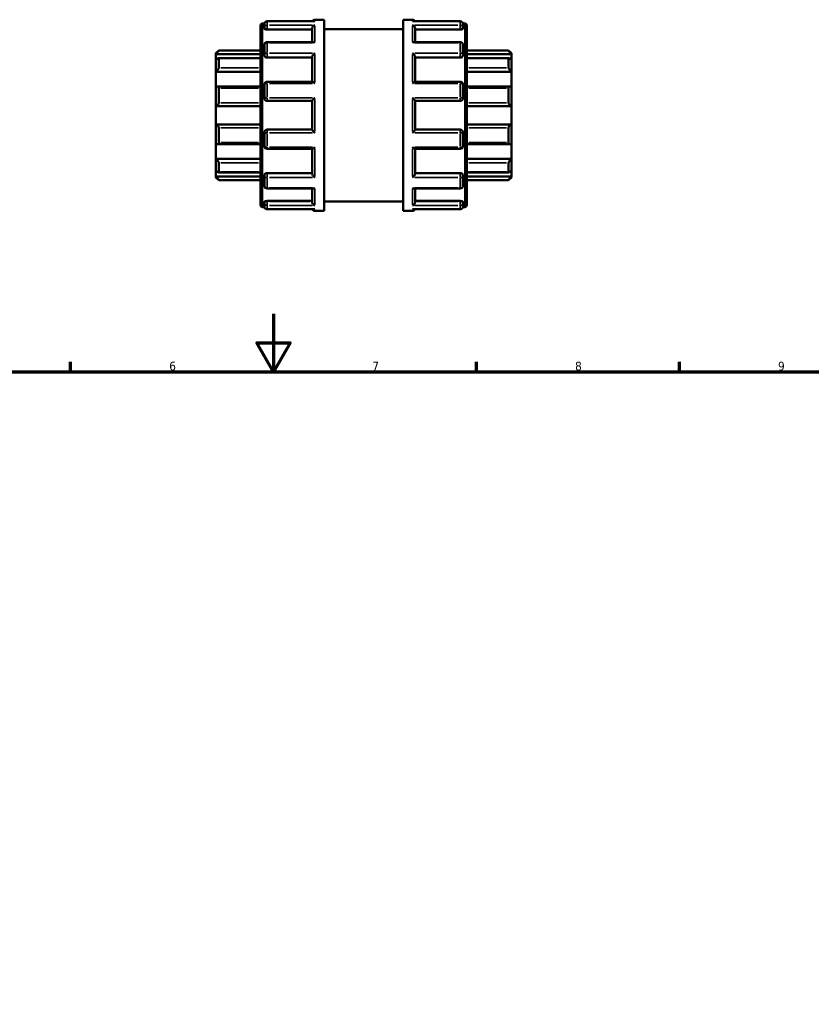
# Model space of a CAD drawing. Header units: millimetres. Extents: x 0 to 905, y -402 to 695.
# Tile 6 of 9: x 333 to 606, y 356 to 695. Entities that reach past the tile are written whole.
import ezdxf

# ---------------------------------------------------------------- set-up
doc = ezdxf.new("R2010")
doc.units = ezdxf.units.MM
for name, color, linetype, lineweight in [('Border (ANSI)', 7, 'Continuous', 70), ('Visible (ANSI)', 7, 'Continuous', 50), ('Visible Narrow (ANSI)', 7, 'Continuous', 35)]:
    doc.layers.add(name, color=color, linetype=linetype, lineweight=lineweight)
doc.styles.add('Note Text (ANSI)', font='tahoma.ttf')

# ---------------------------------------------------------------- blocks, each defined once
blk = doc.blocks.new('Borders Default Border')
at = {"layer": 'Border (ANSI)'}
for p, q in [((350.42, 574), (350.42, 577.45)), ((490.58, 574), (490.58, 577.45)), ((560.67, 574), (560.67, 577.45))]:
    blk.add_line(p, q, dxfattribs=at)
at = {"layer": 'Border (ANSI)', "flags": 128}
for points in [[(420.5, 594), (420.5, 574), (414.73, 584), (426.27, 584), (420.5, 574)], [(20, 20), (20, 574), (821, 574), (821, 20), (20, 20)]]:
    blk.add_lwpolyline(points, dxfattribs=at)
at = {"layer": 'Border (ANSI)', "char_height": 3.05, "attachment_point": 7, "style": 'Note Text (ANSI)'}
for s, insert in [('6', (384.49, 574.34)), ('7', (454.6, 574.4)), ('8', (524.63, 574.33)), ('9', (594.7, 574.34))]:
    blk.add_mtext(s, dxfattribs=dict(at, insert=insert))

msp = doc.modelspace()

# ---------------------------------------------------------------- linework, layer by layer
at = {"layer": 'Visible (ANSI)'}
for p, q in [((416.023, 631.442), (416.023, 693.522)), ((416.663, 694.162), (417.362, 694.162)), ((417.343, 692.709), (417.343, 693.973)), ((434.629, 694.933), (418.303, 694.933)), ((434.803, 695.482), (438.023, 695.482)), ((438.023, 629.482), (438.023, 695.482)), ((465.223, 629.482), (465.223, 695.482)), ((465.223, 695.482), (468.443, 695.482)), ((484.943, 694.933), (468.618, 694.933)), ((485.884, 694.162), (486.583, 694.162)), ((485.903, 693.973), (485.903, 692.709)), ((487.223, 693.522), (487.223, 631.442)), ((417.343, 692.709), (417.343, 692.391)), ((418.303, 692.056), (433.843, 692.056)), ((433.843, 687.759), (433.843, 692.377)), ((438.023, 692.182), (465.223, 692.182)), ((469.403, 687.759), (469.403, 692.377)), ((484.943, 692.056), (469.403, 692.056)), ((485.903, 692.391), (485.903, 692.709)), ((417.343, 683.346), (417.343, 686.799)), ((434.185, 687.759), (418.303, 687.759)), ((484.943, 687.759), (469.061, 687.759)), ((485.903, 686.799), (485.903, 683.346)), ((400.623, 683.922), (401.583, 684.882)), ((400.623, 683.633), (400.623, 683.922)), ((400.623, 683.633), (416.023, 683.633)), ((400.623, 681.656), (400.623, 683.633)), ((401.583, 684.882), (401.583, 684.722)), ((401.583, 684.882), (416.023, 684.882)), ((417.343, 683.346), (417.343, 683.162)), ((485.903, 683.162), (485.903, 683.346)), ((487.223, 684.882), (501.663, 684.882)), ((502.623, 683.633), (487.223, 683.633)), ((501.663, 684.722), (501.663, 684.882)), ((502.623, 683.922), (501.663, 684.882)), ((502.623, 683.922), (502.623, 683.633)), ((502.623, 683.633), (502.623, 681.656)), ((400.623, 677.532), (400.623, 681.656)), ((416.023, 682.167), (401.467, 682.167)), ((401.583, 682.045), (401.583, 678.904)), ((418.303, 682.415), (433.843, 682.415)), ((433.843, 674.069), (433.843, 682.608)), ((469.403, 674.069), (469.403, 682.608)), ((484.943, 682.415), (469.403, 682.415)), ((501.78, 682.167), (487.223, 682.167)), ((501.663, 678.904), (501.663, 682.045)), ((502.623, 681.656), (502.623, 677.532)), ((400.623, 677.532), (416.023, 677.532)), ((400.623, 672.354), (400.623, 677.532)), ((502.623, 677.532), (487.223, 677.532)), ((502.623, 677.532), (502.623, 672.354)), ((417.343, 668.392), (417.343, 673.109)), ((433.902, 674.069), (418.303, 674.069)), ((484.943, 674.069), (469.344, 674.069)), ((485.903, 673.109), (485.903, 668.392)), ((400.623, 665.682), (400.623, 672.354)), ((416.023, 672.453), (401.044, 672.453)), ((401.583, 671.896), (401.583, 666.814)), ((502.202, 672.453), (487.223, 672.453)), ((501.663, 666.814), (501.663, 671.896)), ((502.623, 672.354), (502.623, 665.682)), ((418.303, 667.432), (433.843, 667.432)), ((433.843, 657.518), (433.843, 667.446)), ((469.403, 657.518), (469.403, 667.446)), ((469.403, 667.432), (484.943, 667.432)), ((400.623, 665.682), (416.023, 665.682)), ((400.623, 659.282), (400.623, 665.682)), ((502.623, 665.682), (487.223, 665.682)), ((502.623, 665.682), (502.623, 659.282)), ((400.623, 652.61), (400.623, 659.282)), ((400.623, 659.282), (416.023, 659.282)), ((502.623, 659.282), (487.223, 659.282)), ((502.623, 659.282), (502.623, 652.61)), ((401.583, 658.151), (401.583, 653.069)), ((417.343, 651.855), (417.343, 656.572)), ((433.843, 657.532), (418.303, 657.532)), ((484.943, 657.532), (469.403, 657.532)), ((485.903, 656.572), (485.903, 651.855)), ((501.663, 653.069), (501.663, 658.151)), ((400.623, 647.433), (400.623, 652.61)), ((401.044, 652.512), (416.023, 652.512)), ((487.223, 652.512), (502.202, 652.512)), ((502.623, 652.61), (502.623, 647.433)), ((418.303, 650.895), (433.902, 650.895)), ((433.843, 642.357), (433.843, 650.895)), ((469.344, 650.895), (484.943, 650.895)), ((469.403, 642.357), (469.403, 650.895)), ((400.623, 643.309), (400.623, 647.433)), ((400.623, 647.433), (416.023, 647.433)), ((401.583, 646.06), (401.583, 642.919)), ((502.623, 647.433), (487.223, 647.433)), ((501.663, 642.919), (501.663, 646.06)), ((502.623, 647.433), (502.623, 643.309)), ((400.623, 641.331), (400.623, 643.309)), ((401.467, 642.798), (416.023, 642.798)), ((418.303, 642.55), (433.843, 642.55)), ((484.943, 642.55), (469.403, 642.55)), ((487.223, 642.798), (501.78, 642.798)), ((502.623, 643.309), (502.623, 641.331)), ((400.623, 641.042), (400.623, 641.331)), ((400.623, 641.331), (416.023, 641.331)), ((400.623, 641.042), (401.583, 640.082)), ((401.583, 640.242), (401.583, 640.082)), ((401.583, 640.082), (416.023, 640.082)), ((417.343, 641.802), (417.343, 641.619)), ((417.343, 638.166), (417.343, 641.619)), ((485.903, 641.619), (485.903, 641.802)), ((485.903, 641.619), (485.903, 638.166)), ((502.623, 641.331), (487.223, 641.331)), ((487.223, 640.082), (501.663, 640.082)), ((502.623, 641.042), (501.663, 640.082)), ((501.663, 640.082), (501.663, 640.242)), ((502.623, 641.331), (502.623, 641.042)), ((418.303, 637.206), (434.185, 637.206)), ((433.843, 632.588), (433.843, 637.206)), ((469.061, 637.206), (484.943, 637.206)), ((469.403, 632.588), (469.403, 637.206)), ((417.343, 632.573), (417.343, 632.256)), ((417.343, 630.992), (417.343, 632.256)), ((418.303, 632.909), (433.843, 632.909)), ((438.023, 632.782), (465.223, 632.782)), ((484.943, 632.909), (469.403, 632.909)), ((485.903, 632.256), (485.903, 632.573)), ((485.903, 632.256), (485.903, 630.992)), ((416.663, 630.802), (417.362, 630.802)), ((418.303, 630.032), (434.629, 630.032)), ((434.803, 629.482), (438.023, 629.482)), ((465.223, 629.482), (468.443, 629.482)), ((468.618, 630.032), (484.943, 630.032)), ((485.884, 630.802), (486.583, 630.802))]:
    msp.add_line(p, q, dxfattribs=at)
for centre, radius, start, end in [((416.663, 693.522), 0.64, 90, 180), ((418.303, 693.973), 0.96, 90, 180), ((434.803, 694.522), 0.96, 90, 154.70335), ((468.443, 694.522), 0.96, 25.29665, 90), ((484.943, 693.973), 0.96, 0, 90), ((486.583, 693.522), 0.64, 0, 90), ((418.303, 686.799), 0.96, 90, 180), ((484.943, 686.799), 0.96, 0, 90), ((418.303, 673.109), 0.96, 90, 180), ((484.943, 673.109), 0.96, 0, 90), ((418.303, 668.392), 0.96, 180, 270), ((484.943, 668.392), 0.96, 270, 0), ((418.303, 656.572), 0.96, 90, 180), ((484.943, 656.572), 0.96, 0, 90), ((418.303, 651.855), 0.96, 180, 270), ((484.943, 651.855), 0.96, 270, 0), ((418.303, 638.166), 0.96, 180, 270), ((484.943, 638.166), 0.96, 270, 0), ((416.663, 631.442), 0.64, 180, 270), ((418.303, 630.992), 0.96, 180, 270), ((434.803, 630.442), 0.96, 205.29665, 270), ((468.443, 630.442), 0.96, 270, 334.70335), ((484.943, 630.992), 0.96, 270, 0), ((486.583, 631.442), 0.64, 270, 0)]:
    msp.add_arc(centre, radius, start, end, dxfattribs=at)
for points, knots in [([(433.843, 692.377), (433.843, 692.461), (433.856, 692.548), (433.906, 692.734), (433.947, 692.83), (434.061, 693.037), (434.141, 693.143), (434.312, 693.324), (434.403, 693.401), (434.596, 693.528), (434.698, 693.578), (434.8, 693.613), (434.802, 693.614), (434.803, 693.614)], [0, 0, 0, 0, 0.02699288, 0.02699288, 0.05796193, 0.05796193, 0.0992123, 0.0992123, 0.14004962, 0.14004962, 0.18293512, 0.18293512, 0.18355319, 0.18355319, 0.18355319, 0.18355319]), ([(434.803, 694.916), (434.802, 694.916), (434.8, 694.917), (434.742, 694.927), (434.685, 694.933), (434.629, 694.933)], [-0.000624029, -0.000624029, -0.000624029, -0.000624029, 0, 0, 0.024267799, 0.024267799, 0.024267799, 0.024267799]), ([(468.618, 694.933), (468.561, 694.933), (468.504, 694.927), (468.446, 694.917), (468.445, 694.916), (468.443, 694.916)], [0.15890011, 0.15890011, 0.15890011, 0.15890011, 0.182935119, 0.182935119, 0.183553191, 0.183553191, 0.183553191, 0.183553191]), ([(468.443, 693.614), (468.445, 693.614), (468.446, 693.613), (468.547, 693.579), (468.647, 693.53), (468.837, 693.405), (468.927, 693.331), (469.098, 693.152), (469.18, 693.046), (469.296, 692.838), (469.337, 692.742), (469.389, 692.555), (469.402, 692.468), (469.403, 692.381), (469.403, 692.379), (469.403, 692.377)], [-0.00062403, -0.00062403, -0.00062403, -0.00062403, 0, 0, 0.04256749, 0.04256749, 0.083165, 0.083165, 0.1251956, 0.1251956, 0.15665899, 0.15665899, 0.18394205, 0.18394205, 0.18468882, 0.18468882, 0.18468882, 0.18468882]), ([(418.303, 692.056), (418.182, 692.056), (418.054, 692.065), (417.817, 692.1), (417.709, 692.127), (417.539, 692.187), (417.465, 692.226), (417.367, 692.307), (417.343, 692.351), (417.343, 692.391)], [0, 0, 0, 0, 0.03626376, 0.03626376, 0.07252752, 0.07252752, 0.10914826, 0.10914826, 0.145769, 0.145769, 0.145769, 0.145769]), ([(485.903, 692.391), (485.903, 692.351), (485.879, 692.307), (485.781, 692.225), (485.706, 692.187), (485.535, 692.126), (485.428, 692.1), (485.192, 692.065), (485.064, 692.056), (484.943, 692.056)], [0.14613978, 0.14613978, 0.14613978, 0.14613978, 0.18290145, 0.18290145, 0.21966313, 0.21966313, 0.25578588, 0.25578588, 0.29190864, 0.29190864, 0.29190864, 0.29190864]), ([(434.803, 687.527), (434.802, 687.528), (434.8, 687.529), (434.699, 687.596), (434.599, 687.649), (434.41, 687.725), (434.319, 687.749), (434.218, 687.758), (434.201, 687.759), (434.185, 687.759)], [-0.000624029, -0.000624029, -0.000624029, -0.000624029, 0, 0, 0.042567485, 0.042567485, 0.083164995, 0.083164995, 0.091324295, 0.091324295, 0.091324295, 0.091324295]), ([(469.061, 687.759), (469.048, 687.759), (469.034, 687.758), (468.935, 687.751), (468.843, 687.727), (468.651, 687.651), (468.549, 687.597), (468.446, 687.529), (468.445, 687.528), (468.443, 687.527)], [0.092483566, 0.092483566, 0.092483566, 0.092483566, 0.099212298, 0.099212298, 0.140049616, 0.140049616, 0.182935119, 0.182935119, 0.183553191, 0.183553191, 0.183553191, 0.183553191]), ([(401.583, 684.722), (401.583, 684.714), (401.576, 684.699), (401.549, 684.654), (401.528, 684.625), (401.45, 684.523), (401.376, 684.434), (401.203, 684.237), (401.088, 684.111), (400.853, 683.865), (400.734, 683.743), (400.623, 683.633)], [0.18102221, 0.18102221, 0.18102221, 0.18102221, 0.20143776, 0.20143776, 0.22185331, 0.22185331, 0.26268442, 0.26268442, 0.31236442, 0.31236442, 0.3590186, 0.3590186, 0.3590186, 0.3590186]), ([(418.303, 682.415), (418.183, 682.415), (418.054, 682.434), (417.819, 682.51), (417.711, 682.568), (417.54, 682.701), (417.466, 682.786), (417.367, 682.97), (417.343, 683.07), (417.343, 683.162)], [0, 0, 0, 0, 0.03612276, 0.03612276, 0.07224551, 0.07224551, 0.10900719, 0.10900719, 0.14576886, 0.14576886, 0.14576886, 0.14576886]), ([(433.843, 682.608), (433.843, 682.665), (433.856, 682.731), (433.906, 682.885), (433.947, 682.972), (434.061, 683.175), (434.141, 683.291), (434.312, 683.507), (434.403, 683.609), (434.596, 683.8), (434.698, 683.889), (434.8, 683.969), (434.802, 683.97), (434.803, 683.971)], [0, 0, 0, 0, 0.02699288, 0.02699288, 0.05796193, 0.05796193, 0.0992123, 0.0992123, 0.14004962, 0.14004962, 0.18293512, 0.18293512, 0.18355319, 0.18355319, 0.18355319, 0.18355319]), ([(468.443, 683.971), (468.445, 683.97), (468.446, 683.969), (468.547, 683.89), (468.647, 683.803), (468.837, 683.615), (468.927, 683.515), (469.098, 683.301), (469.18, 683.185), (469.296, 682.98), (469.337, 682.892), (469.389, 682.737), (469.402, 682.671), (469.403, 682.611), (469.403, 682.609), (469.403, 682.608)], [-0.00062403, -0.00062403, -0.00062403, -0.00062403, 0, 0, 0.04256749, 0.04256749, 0.083165, 0.083165, 0.1251956, 0.1251956, 0.15665899, 0.15665899, 0.18394205, 0.18394205, 0.18468882, 0.18468882, 0.18468882, 0.18468882]), ([(485.903, 683.162), (485.903, 683.07), (485.879, 682.97), (485.781, 682.786), (485.706, 682.701), (485.535, 682.568), (485.428, 682.51), (485.192, 682.434), (485.064, 682.415), (484.943, 682.415)], [0.14613978, 0.14613978, 0.14613978, 0.14613978, 0.18290145, 0.18290145, 0.21966313, 0.21966313, 0.25578588, 0.25578588, 0.29190864, 0.29190864, 0.29190864, 0.29190864]), ([(502.623, 683.633), (502.512, 683.743), (502.393, 683.865), (502.159, 684.111), (502.044, 684.237), (501.871, 684.434), (501.796, 684.523), (501.718, 684.625), (501.698, 684.654), (501.67, 684.699), (501.663, 684.714), (501.663, 684.722)], [0.34517896, 0.34517896, 0.34517896, 0.34517896, 0.39183314, 0.39183314, 0.44151314, 0.44151314, 0.48234424, 0.48234424, 0.50275979, 0.50275979, 0.52317534, 0.52317534, 0.52317534, 0.52317534]), ([(400.623, 681.656), (400.734, 681.754), (400.853, 681.85), (401.088, 682.017), (401.203, 682.084), (401.376, 682.157), (401.45, 682.175), (401.528, 682.158), (401.549, 682.145), (401.576, 682.106), (401.583, 682.079), (401.583, 682.045)], [0.34517896, 0.34517896, 0.34517896, 0.34517896, 0.39183314, 0.39183314, 0.44151314, 0.44151314, 0.48234424, 0.48234424, 0.50275979, 0.50275979, 0.52317534, 0.52317534, 0.52317534, 0.52317534]), ([(501.663, 682.045), (501.663, 682.079), (501.67, 682.106), (501.698, 682.145), (501.718, 682.158), (501.796, 682.175), (501.871, 682.157), (502.044, 682.084), (502.159, 682.017), (502.393, 681.85), (502.512, 681.754), (502.623, 681.656)], [0.18102221, 0.18102221, 0.18102221, 0.18102221, 0.20143776, 0.20143776, 0.22185331, 0.22185331, 0.26268442, 0.26268442, 0.31236442, 0.31236442, 0.3590186, 0.3590186, 0.3590186, 0.3590186]), ([(401.583, 678.904), (401.583, 678.858), (401.576, 678.806), (401.549, 678.695), (401.528, 678.635), (401.45, 678.453), (401.376, 678.327), (401.203, 678.08), (401.088, 677.945), (400.853, 677.712), (400.734, 677.612), (400.623, 677.532)], [0.18102221, 0.18102221, 0.18102221, 0.18102221, 0.20143776, 0.20143776, 0.22185331, 0.22185331, 0.26268442, 0.26268442, 0.31236442, 0.31236442, 0.3590186, 0.3590186, 0.3590186, 0.3590186]), ([(502.623, 677.532), (502.512, 677.612), (502.393, 677.712), (502.159, 677.945), (502.044, 678.08), (501.871, 678.327), (501.796, 678.453), (501.718, 678.635), (501.698, 678.695), (501.67, 678.806), (501.663, 678.858), (501.663, 678.904)], [0.34517896, 0.34517896, 0.34517896, 0.34517896, 0.39183314, 0.39183314, 0.44151314, 0.44151314, 0.48234424, 0.48234424, 0.50275979, 0.50275979, 0.52317534, 0.52317534, 0.52317534, 0.52317534]), ([(434.803, 673.428), (434.802, 673.429), (434.8, 673.43), (434.699, 673.527), (434.599, 673.617), (434.41, 673.777), (434.319, 673.848), (434.148, 673.967), (434.067, 674.016), (433.962, 674.06), (433.928, 674.069), (433.902, 674.069)], [-0.00062403, -0.00062403, -0.00062403, -0.00062403, 0, 0, 0.04256749, 0.04256749, 0.083165, 0.083165, 0.1251956, 0.1251956, 0.14961185, 0.14961185, 0.14961185, 0.14961185]), ([(469.344, 674.069), (469.319, 674.069), (469.287, 674.061), (469.186, 674.019), (469.106, 673.972), (468.935, 673.854), (468.843, 673.782), (468.651, 673.621), (468.549, 673.529), (468.446, 673.43), (468.445, 673.429), (468.443, 673.428)], [0.03474879, 0.03474879, 0.03474879, 0.03474879, 0.05796193, 0.05796193, 0.0992123, 0.0992123, 0.14004962, 0.14004962, 0.18293512, 0.18293512, 0.18355319, 0.18355319, 0.18355319, 0.18355319]), ([(400.623, 672.354), (400.734, 672.403), (400.853, 672.438), (401.088, 672.46), (401.203, 672.445), (401.376, 672.365), (401.45, 672.304), (401.528, 672.175), (401.549, 672.125), (401.576, 672.017), (401.583, 671.958), (401.583, 671.896)], [0.34517896, 0.34517896, 0.34517896, 0.34517896, 0.39183314, 0.39183314, 0.44151314, 0.44151314, 0.48234424, 0.48234424, 0.50275979, 0.50275979, 0.52317534, 0.52317534, 0.52317534, 0.52317534]), ([(501.663, 671.896), (501.663, 671.958), (501.67, 672.017), (501.698, 672.125), (501.718, 672.175), (501.796, 672.304), (501.871, 672.365), (502.044, 672.445), (502.159, 672.46), (502.393, 672.438), (502.512, 672.403), (502.623, 672.354)], [0.18102221, 0.18102221, 0.18102221, 0.18102221, 0.20143776, 0.20143776, 0.22185331, 0.22185331, 0.26268442, 0.26268442, 0.31236442, 0.31236442, 0.3590186, 0.3590186, 0.3590186, 0.3590186]), ([(401.583, 666.814), (401.583, 666.747), (401.576, 666.678), (401.549, 666.542), (401.528, 666.475), (401.45, 666.282), (401.376, 666.167), (401.203, 665.965), (401.088, 665.872), (400.853, 665.742), (400.734, 665.701), (400.623, 665.682)], [0.18102221, 0.18102221, 0.18102221, 0.18102221, 0.20143776, 0.20143776, 0.22185331, 0.22185331, 0.26268442, 0.26268442, 0.31236442, 0.31236442, 0.3590186, 0.3590186, 0.3590186, 0.3590186]), ([(433.843, 667.446), (433.843, 667.462), (433.856, 667.489), (433.906, 667.569), (433.947, 667.624), (434.061, 667.769), (434.141, 667.863), (434.312, 668.055), (434.403, 668.156), (434.596, 668.359), (434.698, 668.464), (434.8, 668.566), (434.802, 668.568), (434.803, 668.569)], [0, 0, 0, 0, 0.02699288, 0.02699288, 0.05796193, 0.05796193, 0.0992123, 0.0992123, 0.14004962, 0.14004962, 0.18293512, 0.18293512, 0.18355319, 0.18355319, 0.18355319, 0.18355319]), ([(468.443, 668.569), (468.445, 668.568), (468.446, 668.566), (468.547, 668.466), (468.647, 668.363), (468.837, 668.162), (468.927, 668.064), (469.098, 667.871), (469.18, 667.776), (469.296, 667.629), (469.337, 667.574), (469.389, 667.492), (469.402, 667.464), (469.403, 667.447), (469.403, 667.447), (469.403, 667.446)], [-0.00062403, -0.00062403, -0.00062403, -0.00062403, 0, 0, 0.04256749, 0.04256749, 0.083165, 0.083165, 0.1251956, 0.1251956, 0.15665899, 0.15665899, 0.18394205, 0.18394205, 0.18468882, 0.18468882, 0.18468882, 0.18468882]), ([(502.623, 665.682), (502.512, 665.701), (502.393, 665.742), (502.159, 665.872), (502.044, 665.965), (501.871, 666.167), (501.796, 666.282), (501.718, 666.475), (501.698, 666.542), (501.67, 666.678), (501.663, 666.747), (501.663, 666.814)], [0.34517896, 0.34517896, 0.34517896, 0.34517896, 0.39183314, 0.39183314, 0.44151314, 0.44151314, 0.48234424, 0.48234424, 0.50275979, 0.50275979, 0.52317534, 0.52317534, 0.52317534, 0.52317534]), ([(400.623, 659.282), (400.734, 659.263), (400.853, 659.223), (401.088, 659.093), (401.203, 659), (401.376, 658.798), (401.45, 658.682), (401.528, 658.49), (401.549, 658.422), (401.576, 658.286), (401.583, 658.218), (401.583, 658.151)], [0.34517896, 0.34517896, 0.34517896, 0.34517896, 0.39183314, 0.39183314, 0.44151314, 0.44151314, 0.48234424, 0.48234424, 0.50275979, 0.50275979, 0.52317534, 0.52317534, 0.52317534, 0.52317534]), ([(501.663, 658.151), (501.663, 658.218), (501.67, 658.286), (501.698, 658.422), (501.718, 658.49), (501.796, 658.682), (501.871, 658.798), (502.044, 659), (502.159, 659.093), (502.393, 659.223), (502.512, 659.263), (502.623, 659.282)], [0.18102221, 0.18102221, 0.18102221, 0.18102221, 0.20143776, 0.20143776, 0.22185331, 0.22185331, 0.26268442, 0.26268442, 0.31236442, 0.31236442, 0.3590186, 0.3590186, 0.3590186, 0.3590186]), ([(434.803, 656.395), (434.802, 656.397), (434.8, 656.398), (434.699, 656.499), (434.599, 656.602), (434.41, 656.802), (434.319, 656.901), (434.148, 657.094), (434.067, 657.189), (433.951, 657.335), (433.909, 657.391), (433.857, 657.473), (433.844, 657.501), (433.843, 657.518), (433.843, 657.518), (433.843, 657.518)], [-0.00062403, -0.00062403, -0.00062403, -0.00062403, 0, 0, 0.04256749, 0.04256749, 0.083165, 0.083165, 0.1251956, 0.1251956, 0.15665899, 0.15665899, 0.18394205, 0.18394205, 0.18468882, 0.18468882, 0.18468882, 0.18468882]), ([(469.403, 657.518), (469.403, 657.503), (469.391, 657.476), (469.34, 657.395), (469.3, 657.34), (469.186, 657.196), (469.106, 657.102), (468.935, 656.909), (468.843, 656.809), (468.651, 656.605), (468.549, 656.501), (468.446, 656.398), (468.445, 656.397), (468.443, 656.395)], [0, 0, 0, 0, 0.02699288, 0.02699288, 0.05796193, 0.05796193, 0.0992123, 0.0992123, 0.14004962, 0.14004962, 0.18293512, 0.18293512, 0.18355319, 0.18355319, 0.18355319, 0.18355319]), ([(401.583, 653.069), (401.583, 653.007), (401.576, 652.948), (401.549, 652.839), (401.528, 652.79), (401.45, 652.66), (401.376, 652.6), (401.203, 652.52), (401.088, 652.504), (400.853, 652.527), (400.734, 652.561), (400.623, 652.61)], [0.18102221, 0.18102221, 0.18102221, 0.18102221, 0.20143776, 0.20143776, 0.22185331, 0.22185331, 0.26268442, 0.26268442, 0.31236442, 0.31236442, 0.3590186, 0.3590186, 0.3590186, 0.3590186]), ([(502.623, 652.61), (502.512, 652.561), (502.393, 652.527), (502.159, 652.504), (502.044, 652.52), (501.871, 652.6), (501.796, 652.66), (501.718, 652.79), (501.698, 652.839), (501.67, 652.948), (501.663, 653.007), (501.663, 653.069)], [0.34517896, 0.34517896, 0.34517896, 0.34517896, 0.39183314, 0.39183314, 0.44151314, 0.44151314, 0.48234424, 0.48234424, 0.50275979, 0.50275979, 0.52317534, 0.52317534, 0.52317534, 0.52317534]), ([(433.902, 650.895), (433.927, 650.895), (433.959, 650.904), (434.061, 650.945), (434.141, 650.993), (434.312, 651.111), (434.403, 651.183), (434.596, 651.344), (434.698, 651.436), (434.8, 651.534), (434.802, 651.536), (434.803, 651.537)], [0.03474879, 0.03474879, 0.03474879, 0.03474879, 0.05796193, 0.05796193, 0.0992123, 0.0992123, 0.14004962, 0.14004962, 0.18293512, 0.18293512, 0.18355319, 0.18355319, 0.18355319, 0.18355319]), ([(468.443, 651.537), (468.445, 651.536), (468.446, 651.534), (468.547, 651.438), (468.647, 651.347), (468.837, 651.188), (468.927, 651.117), (469.098, 650.997), (469.18, 650.948), (469.285, 650.904), (469.318, 650.895), (469.344, 650.895)], [-0.00062403, -0.00062403, -0.00062403, -0.00062403, 0, 0, 0.04256749, 0.04256749, 0.083165, 0.083165, 0.1251956, 0.1251956, 0.14961185, 0.14961185, 0.14961185, 0.14961185]), ([(400.623, 647.433), (400.734, 647.353), (400.853, 647.253), (401.088, 647.02), (401.203, 646.885), (401.376, 646.638), (401.45, 646.512), (401.528, 646.33), (401.549, 646.27), (401.576, 646.159), (401.583, 646.107), (401.583, 646.06)], [0.34517896, 0.34517896, 0.34517896, 0.34517896, 0.39183314, 0.39183314, 0.44151314, 0.44151314, 0.48234424, 0.48234424, 0.50275979, 0.50275979, 0.52317534, 0.52317534, 0.52317534, 0.52317534]), ([(501.663, 646.06), (501.663, 646.107), (501.67, 646.159), (501.698, 646.27), (501.718, 646.33), (501.796, 646.512), (501.871, 646.638), (502.044, 646.885), (502.159, 647.02), (502.393, 647.253), (502.512, 647.353), (502.623, 647.433)], [0.18102221, 0.18102221, 0.18102221, 0.18102221, 0.20143776, 0.20143776, 0.22185331, 0.22185331, 0.26268442, 0.26268442, 0.31236442, 0.31236442, 0.3590186, 0.3590186, 0.3590186, 0.3590186]), ([(401.583, 642.919), (401.583, 642.886), (401.576, 642.859), (401.549, 642.819), (401.528, 642.807), (401.45, 642.79), (401.376, 642.807), (401.203, 642.88), (401.088, 642.948), (400.853, 643.114), (400.734, 643.211), (400.623, 643.309)], [0.18102221, 0.18102221, 0.18102221, 0.18102221, 0.20143776, 0.20143776, 0.22185331, 0.22185331, 0.26268442, 0.26268442, 0.31236442, 0.31236442, 0.3590186, 0.3590186, 0.3590186, 0.3590186]), ([(417.343, 641.802), (417.343, 641.895), (417.367, 641.995), (417.466, 642.179), (417.54, 642.264), (417.711, 642.397), (417.819, 642.455), (418.054, 642.531), (418.183, 642.55), (418.303, 642.55)], [-0.14576886, -0.14576886, -0.14576886, -0.14576886, -0.10900719, -0.10900719, -0.07224551, -0.07224551, -0.03612276, -0.03612276, 0, 0, 0, 0]), ([(434.803, 640.994), (434.802, 640.995), (434.8, 640.996), (434.699, 641.074), (434.599, 641.162), (434.41, 641.349), (434.319, 641.449), (434.148, 641.664), (434.067, 641.78), (433.951, 641.985), (433.909, 642.072), (433.857, 642.227), (433.844, 642.294), (433.843, 642.354), (433.843, 642.355), (433.843, 642.357)], [-0.00062403, -0.00062403, -0.00062403, -0.00062403, 0, 0, 0.04256749, 0.04256749, 0.083165, 0.083165, 0.1251956, 0.1251956, 0.15665899, 0.15665899, 0.18394205, 0.18394205, 0.18468882, 0.18468882, 0.18468882, 0.18468882]), ([(469.403, 642.357), (469.403, 642.299), (469.391, 642.233), (469.34, 642.079), (469.3, 641.992), (469.186, 641.789), (469.106, 641.674), (468.935, 641.458), (468.843, 641.356), (468.651, 641.165), (468.549, 641.076), (468.446, 640.996), (468.445, 640.995), (468.443, 640.994)], [0, 0, 0, 0, 0.02699288, 0.02699288, 0.05796193, 0.05796193, 0.0992123, 0.0992123, 0.14004962, 0.14004962, 0.18293512, 0.18293512, 0.18355319, 0.18355319, 0.18355319, 0.18355319]), ([(484.943, 642.55), (485.064, 642.55), (485.192, 642.531), (485.428, 642.455), (485.535, 642.397), (485.706, 642.264), (485.781, 642.179), (485.879, 641.995), (485.903, 641.895), (485.903, 641.802)], [0.29190864, 0.29190864, 0.29190864, 0.29190864, 0.3280314, 0.3280314, 0.36415416, 0.36415416, 0.40091583, 0.40091583, 0.43767751, 0.43767751, 0.43767751, 0.43767751]), ([(502.623, 643.309), (502.512, 643.211), (502.393, 643.114), (502.159, 642.948), (502.044, 642.88), (501.871, 642.807), (501.796, 642.79), (501.718, 642.807), (501.698, 642.819), (501.67, 642.859), (501.663, 642.886), (501.663, 642.919)], [0.34517896, 0.34517896, 0.34517896, 0.34517896, 0.39183314, 0.39183314, 0.44151314, 0.44151314, 0.48234424, 0.48234424, 0.50275979, 0.50275979, 0.52317534, 0.52317534, 0.52317534, 0.52317534]), ([(400.623, 641.331), (400.734, 641.221), (400.853, 641.1), (401.088, 640.853), (401.203, 640.728), (401.376, 640.53), (401.45, 640.441), (401.528, 640.339), (401.549, 640.31), (401.576, 640.266), (401.583, 640.25), (401.583, 640.242)], [0.34517896, 0.34517896, 0.34517896, 0.34517896, 0.39183314, 0.39183314, 0.44151314, 0.44151314, 0.48234424, 0.48234424, 0.50275979, 0.50275979, 0.52317534, 0.52317534, 0.52317534, 0.52317534]), ([(501.663, 640.242), (501.663, 640.25), (501.67, 640.266), (501.698, 640.31), (501.718, 640.339), (501.796, 640.441), (501.871, 640.53), (502.044, 640.728), (502.159, 640.853), (502.393, 641.1), (502.512, 641.221), (502.623, 641.331)], [0.18102221, 0.18102221, 0.18102221, 0.18102221, 0.20143776, 0.20143776, 0.22185331, 0.22185331, 0.26268442, 0.26268442, 0.31236442, 0.31236442, 0.3590186, 0.3590186, 0.3590186, 0.3590186]), ([(434.185, 637.206), (434.199, 637.206), (434.213, 637.207), (434.312, 637.214), (434.403, 637.237), (434.596, 637.314), (434.698, 637.368), (434.8, 637.435), (434.802, 637.436), (434.803, 637.437)], [0.092483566, 0.092483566, 0.092483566, 0.092483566, 0.099212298, 0.099212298, 0.140049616, 0.140049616, 0.182935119, 0.182935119, 0.183553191, 0.183553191, 0.183553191, 0.183553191]), ([(468.443, 637.437), (468.445, 637.436), (468.446, 637.435), (468.547, 637.369), (468.647, 637.315), (468.837, 637.239), (468.927, 637.215), (469.028, 637.207), (469.045, 637.206), (469.061, 637.206)], [-0.000624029, -0.000624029, -0.000624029, -0.000624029, 0, 0, 0.042567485, 0.042567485, 0.083164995, 0.083164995, 0.091324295, 0.091324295, 0.091324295, 0.091324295]), ([(417.343, 632.573), (417.343, 632.614), (417.367, 632.658), (417.466, 632.74), (417.54, 632.778), (417.711, 632.838), (417.819, 632.865), (418.054, 632.9), (418.183, 632.909), (418.303, 632.909)], [-0.14576886, -0.14576886, -0.14576886, -0.14576886, -0.10900719, -0.10900719, -0.07224551, -0.07224551, -0.03612276, -0.03612276, 0, 0, 0, 0]), ([(434.803, 631.35), (434.802, 631.351), (434.8, 631.351), (434.699, 631.386), (434.599, 631.435), (434.41, 631.559), (434.319, 631.634), (434.148, 631.812), (434.067, 631.918), (433.951, 632.127), (433.909, 632.223), (433.857, 632.409), (433.844, 632.496), (433.843, 632.583), (433.843, 632.586), (433.843, 632.588)], [-0.00062403, -0.00062403, -0.00062403, -0.00062403, 0, 0, 0.04256749, 0.04256749, 0.083165, 0.083165, 0.1251956, 0.1251956, 0.15665899, 0.15665899, 0.18394205, 0.18394205, 0.18468882, 0.18468882, 0.18468882, 0.18468882]), ([(469.403, 632.588), (469.403, 632.504), (469.391, 632.417), (469.34, 632.231), (469.3, 632.135), (469.186, 631.927), (469.106, 631.821), (468.935, 631.64), (468.843, 631.564), (468.651, 631.437), (468.549, 631.386), (468.446, 631.351), (468.445, 631.351), (468.443, 631.35)], [0, 0, 0, 0, 0.02699288, 0.02699288, 0.05796193, 0.05796193, 0.0992123, 0.0992123, 0.14004962, 0.14004962, 0.18293512, 0.18293512, 0.18355319, 0.18355319, 0.18355319, 0.18355319]), ([(484.943, 632.909), (485.064, 632.909), (485.192, 632.9), (485.428, 632.865), (485.535, 632.838), (485.706, 632.778), (485.781, 632.74), (485.879, 632.658), (485.903, 632.614), (485.903, 632.573)], [0.29190864, 0.29190864, 0.29190864, 0.29190864, 0.3280314, 0.3280314, 0.36415416, 0.36415416, 0.40091583, 0.40091583, 0.43767751, 0.43767751, 0.43767751, 0.43767751]), ([(434.629, 630.032), (434.685, 630.032), (434.742, 630.037), (434.8, 630.048), (434.802, 630.048), (434.803, 630.049)], [0.15890011, 0.15890011, 0.15890011, 0.15890011, 0.182935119, 0.182935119, 0.183553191, 0.183553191, 0.183553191, 0.183553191]), ([(468.443, 630.049), (468.445, 630.048), (468.446, 630.048), (468.504, 630.037), (468.561, 630.032), (468.618, 630.032)], [-0.000624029, -0.000624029, -0.000624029, -0.000624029, 0, 0, 0.024267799, 0.024267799, 0.024267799, 0.024267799])]:
    msp.add_open_spline(points, degree=3, knots=knots, dxfattribs=at)
at = {"layer": 'Visible Narrow (ANSI)'}
for p, q in [((416.663, 693.772), (416.663, 631.192)), ((418.303, 694.918), (418.303, 694.932)), ((418.303, 694.869), (418.303, 693.697)), ((418.303, 692.303), (418.303, 693.583)), ((419.128, 694.916), (433.978, 694.916)), ((433.978, 693.614), (419.128, 693.614)), ((434.803, 695.481), (434.803, 694.971)), ((434.803, 693.406), (434.803, 687.922)), ((468.443, 694.971), (468.443, 695.481)), ((468.443, 687.922), (468.443, 693.406)), ((469.268, 694.916), (484.118, 694.916)), ((484.118, 693.614), (469.268, 693.614)), ((484.943, 694.932), (484.943, 694.918)), ((484.943, 693.697), (484.943, 694.869)), ((484.943, 693.583), (484.943, 692.303)), ((486.583, 631.192), (486.583, 693.772)), ((418.303, 692.065), (418.303, 692.22)), ((419.08, 692.229), (433.066, 692.229)), ((470.18, 692.229), (484.166, 692.229)), ((484.943, 692.22), (484.943, 692.065)), ((418.303, 687.549), (418.303, 687.758)), ((418.303, 687.363), (418.303, 684.161)), ((419.128, 687.527), (433.978, 687.527)), ((469.268, 687.527), (484.118, 687.527)), ((484.943, 687.758), (484.943, 687.549)), ((484.943, 684.161), (484.943, 687.363)), ((415.301, 684.722), (402.305, 684.722)), ((418.303, 682.56), (418.303, 683.904)), ((433.978, 683.971), (419.128, 683.971)), ((434.803, 683.502), (434.803, 674.003)), ((468.443, 674.003), (468.443, 683.502)), ((484.118, 683.971), (469.268, 683.971)), ((484.943, 683.904), (484.943, 682.56)), ((500.941, 684.722), (487.945, 684.722)), ((402.305, 682.045), (415.301, 682.045)), ((418.303, 682.42), (418.303, 682.509)), ((419.08, 682.514), (433.066, 682.514)), ((470.18, 682.514), (484.166, 682.514)), ((484.943, 682.509), (484.943, 682.42)), ((487.945, 682.045), (500.941, 682.045)), ((415.301, 678.904), (402.305, 678.904)), ((500.941, 678.904), (487.945, 678.904)), ((418.303, 673.483), (418.303, 674.067)), ((418.303, 673.19), (418.303, 668.817)), ((419.128, 673.428), (433.978, 673.428)), ((469.268, 673.428), (484.118, 673.428)), ((484.943, 674.067), (484.943, 673.483)), ((484.943, 668.817), (484.943, 673.19)), ((402.305, 671.896), (415.301, 671.896)), ((487.945, 671.896), (500.941, 671.896)), ((415.301, 666.814), (402.305, 666.814)), ((418.303, 667.436), (418.303, 668.486)), ((433.978, 668.569), (419.128, 668.569)), ((434.803, 667.967), (434.803, 656.998)), ((468.443, 656.998), (468.443, 667.967)), ((484.118, 668.569), (469.268, 668.569)), ((484.943, 668.486), (484.943, 667.436)), ((500.941, 666.814), (487.945, 666.814)), ((402.305, 658.151), (415.301, 658.151)), ((418.303, 656.479), (418.303, 657.529)), ((418.303, 656.148), (418.303, 651.775)), ((419.128, 656.395), (433.978, 656.395)), ((469.268, 656.395), (484.118, 656.395)), ((484.943, 657.529), (484.943, 656.479)), ((484.943, 651.775), (484.943, 656.148)), ((487.945, 658.151), (500.941, 658.151)), ((415.301, 653.069), (402.305, 653.069)), ((500.941, 653.069), (487.945, 653.069)), ((418.303, 650.897), (418.303, 651.482)), ((433.978, 651.537), (419.128, 651.537)), ((434.803, 650.961), (434.803, 641.462)), ((468.443, 641.462), (468.443, 650.961)), ((484.118, 651.537), (469.268, 651.537)), ((484.943, 651.482), (484.943, 650.897)), ((402.305, 646.06), (415.301, 646.06)), ((487.945, 646.06), (500.941, 646.06)), ((415.301, 642.919), (402.305, 642.919)), ((418.303, 642.455), (418.303, 642.545)), ((418.303, 641.06), (418.303, 642.405)), ((433.066, 642.45), (419.08, 642.45)), ((484.166, 642.45), (470.18, 642.45)), ((484.943, 642.545), (484.943, 642.455)), ((484.943, 642.405), (484.943, 641.06)), ((500.941, 642.919), (487.945, 642.919)), ((402.305, 640.242), (415.301, 640.242)), ((418.303, 640.803), (418.303, 637.602)), ((419.128, 640.994), (433.978, 640.994)), ((469.268, 640.994), (484.118, 640.994)), ((484.943, 637.602), (484.943, 640.803)), ((487.945, 640.242), (500.941, 640.242)), ((418.303, 637.207), (418.303, 637.416)), ((433.978, 637.437), (419.128, 637.437)), ((434.803, 637.043), (434.803, 631.559)), ((468.443, 631.559), (468.443, 637.043)), ((484.118, 637.437), (469.268, 637.437)), ((484.943, 637.416), (484.943, 637.207)), ((418.303, 632.745), (418.303, 632.9)), ((418.303, 631.382), (418.303, 632.661)), ((433.066, 632.736), (419.08, 632.736)), ((484.166, 632.736), (470.18, 632.736)), ((484.943, 632.9), (484.943, 632.745)), ((484.943, 632.661), (484.943, 631.382)), ((418.303, 631.268), (418.303, 630.096)), ((418.303, 630.032), (418.303, 630.047)), ((419.128, 631.35), (433.978, 631.35)), ((433.978, 630.049), (419.128, 630.049)), ((434.803, 629.994), (434.803, 629.484)), ((468.443, 629.484), (468.443, 629.994)), ((469.268, 631.35), (484.118, 631.35)), ((484.118, 630.049), (469.268, 630.049)), ((484.943, 630.096), (484.943, 631.268)), ((484.943, 630.047), (484.943, 630.032))]:
    msp.add_line(p, q, dxfattribs=at)
for centre, major_axis, ratio, start_param, end_param in [((418.303, 693.973), (-0.96, 0), 0.9828406, 4.7909288, 6.2046455), ((418.303, 692.709), (-0.96, 0), 0.9433934, 4.7909288, 6.2046455), ((484.943, 693.973), (0.96, 0), 0.9828406, 0.0785398, 1.4922565), ((484.943, 692.709), (0.96, 0), 0.9433934, 0.0785398, 1.4922565), ((418.303, 692.709), (-0.96, 0), 0.5, 0.0785398, 1.4922565), ((484.943, 692.709), (0.96, 0), 0.5, 4.7909288, 6.2046455), ((418.303, 686.799), (-0.96, 0), 0.7589365, 4.7909288, 6.2046455), ((484.943, 686.799), (0.96, 0), 0.7589365, 0.0785398, 1.4922565), ((418.303, 683.346), (-0.96, 0), 0.6511647, 4.7909288, 6.2046455), ((418.303, 683.346), (-0.96, 0), 0.8660254, 0.0785398, 1.4922565), ((484.943, 683.346), (0.96, 0), 0.6511647, 0.0785398, 1.4922565), ((484.943, 683.346), (0.96, 0), 0.8660254, 4.7909288, 6.2046455), ((418.303, 673.109), (-0.96, 0), 0.3316759, 4.7909288, 6.2046455), ((484.943, 673.109), (0.96, 0), 0.3316759, 0.0785398, 1.4922565), ((418.303, 668.392), (-0.96, 0), 0.1844569, 4.7909288, 6.2046455), ((484.943, 668.392), (0.96, 0), 0.1844569, 0.0785398, 1.4922565), ((418.303, 656.572), (-0.96, 0), 0.1844569, 0.0785398, 1.4922565), ((484.943, 656.572), (0.96, 0), 0.1844569, 4.7909288, 6.2046455), ((418.303, 651.855), (-0.96, 0), 0.3316759, 0.0785398, 1.4922565), ((484.943, 651.855), (0.96, 0), 0.3316759, 4.7909288, 6.2046455), ((418.303, 641.619), (-0.96, 0), 0.8660254, 4.7909288, 6.2046455), ((484.943, 641.619), (0.96, 0), 0.8660254, 0.0785398, 1.4922565), ((418.303, 641.619), (-0.96, 0), 0.6511647, 0.0785398, 1.4922565), ((484.943, 641.619), (0.96, 0), 0.6511647, 4.7909288, 6.2046455), ((418.303, 638.166), (-0.96, 0), 0.7589365, 0.0785398, 1.4922565), ((484.943, 638.166), (0.96, 0), 0.7589365, 4.7909288, 6.2046455), ((418.303, 632.256), (-0.96, 0), 0.5, 4.7909288, 6.2046455), ((418.303, 632.256), (-0.96, 0), 0.9433934, 0.0785398, 1.4922565), ((484.943, 632.256), (0.96, 0), 0.5, 0.0785398, 1.4922565), ((484.943, 632.256), (0.96, 0), 0.9433934, 4.7909288, 6.2046455), ((418.303, 630.992), (-0.96, 0), 0.9828406, 0.0785398, 1.4922565), ((484.943, 630.992), (0.96, 0), 0.9828406, 4.7909288, 6.2046455)]:
    msp.add_ellipse(centre, major_axis=major_axis, ratio=ratio, start_param=start_param, end_param=end_param, dxfattribs=at)

# ---------------------------------------------------------------- block references
msp.add_blockref('Borders Default Border', (0, 0))

doc.saveas('drawing.dxf')
